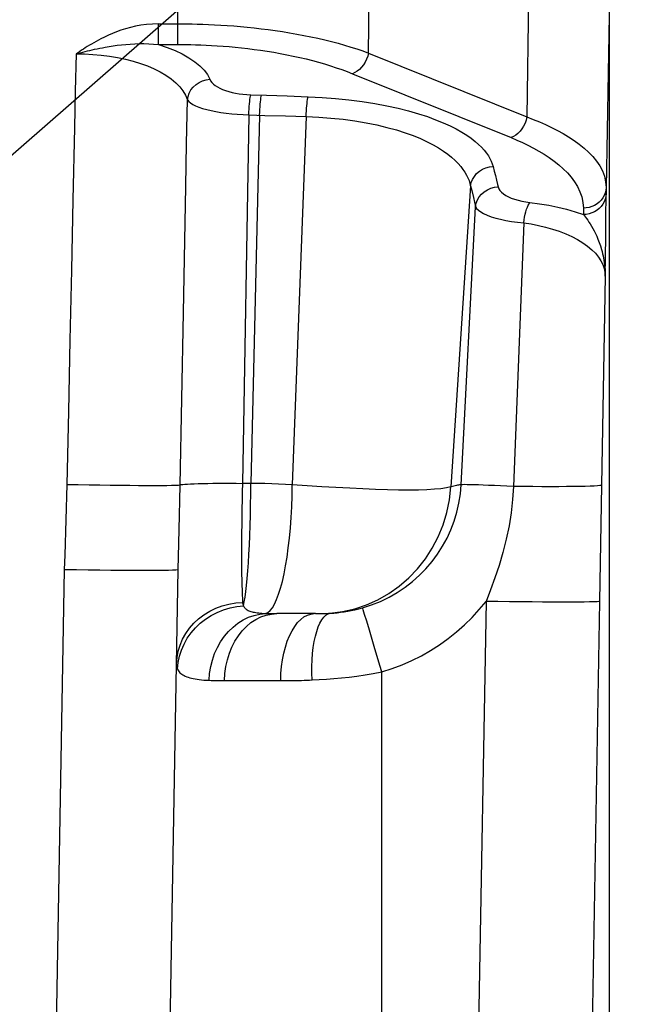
# Model space of a CAD drawing. Header units: millimetres. Extents: x 0 to 420, y 0 to 297.
# Tile 64 of 70: x 328.2 to 333.58, y 205.71 to 214.38. Entities that reach past the tile are written whole.
import ezdxf

# ---------------------------------------------------------------- set-up
doc = ezdxf.new("R2010")
doc.units = ezdxf.units.MM
doc.header["$LTSCALE"] = 23.1
doc.layers.get('0').update_dxf_attribs({"linetype": 'CONTINUOUS'})
for name, color, linetype in [('COMPONENTS', 7, 'CONTINUOUS'), ('DETAIL', 7, 'CONTINUOUS'), ('DIMENSION', 7, 'CONTINUOUS')]:
    doc.layers.add(name, color=color, linetype=linetype)
doc.styles.get("Standard").update_dxf_attribs({"font": 'arial.ttf'})
doc.dimstyles.new('DIMSTYLE_11', dxfattribs={"dimtxt": 3, "dimasz": 3, "dimexe": 0.18, "dimexo": 0.0625, "dimgap": 0.09, "dimtad": 1, "dimdec": 3, "dimlfac": 5, "dimdsep": 46, "dimtxsty": 'STANDARD', "dimblk": '_FILLED', "dimblk1": '_FILLED', "dimblk2": '_FILLED', "dimcen": 0.09, "dimadec": 0, "dimazin": 0, "dimtp": 0.5, "dimtm": 0.5, "dimtfac": 1, "dimtdec": 3, "dimtofl": 0, "dimtmove": 0, "dimatfit": 3, "dimldrblk": '_FILLED', "dimfxl": 1, "dimtolj": 1, "dimarcsym": 0})
doc.dimstyles.new('DIMSTYLE_12', dxfattribs={"dimtxt": 3, "dimasz": 3, "dimexe": 0.18, "dimexo": 0.0625, "dimgap": 0.09, "dimtad": 1, "dimdec": 1, "dimlfac": 5, "dimdsep": 46, "dimtxsty": 'STANDARD', "dimblk": '_FILLED', "dimblk1": '_FILLED', "dimblk2": '_FILLED', "dimcen": 0.09, "dimadec": 0, "dimazin": 0, "dimtp": 0.8, "dimtm": 0.8, "dimtfac": 1, "dimtdec": 1, "dimtofl": 0, "dimtmove": 0, "dimatfit": 3, "dimldrblk": '_FILLED', "dimfxl": 1, "dimtolj": 1, "dimarcsym": 0})
doc.dimstyles.new('DIMSTYLE_6', dxfattribs={"dimtxt": 3, "dimasz": 3, "dimexe": 0.18, "dimexo": 0.0625, "dimgap": 0.09, "dimtad": 1, "dimdec": 1, "dimlfac": 5, "dimdsep": 46, "dimtxsty": 'STANDARD', "dimblk": '_FILLED', "dimblk1": '_FILLED', "dimblk2": '_FILLED', "dimcen": 0.09, "dimadec": 0, "dimazin": 0, "dimtp": 0.3, "dimtm": 0.3, "dimtfac": 1, "dimtdec": 1, "dimtofl": 0, "dimtmove": 0, "dimatfit": 3, "dimldrblk": '_FILLED', "dimfxl": 1, "dimtolj": 1, "dimarcsym": 0})
doc.dimstyles.get("Standard").update_dxf_attribs({"dimtxt": 3, "dimasz": 3, "dimexe": 0.18, "dimexo": 0.0625, "dimgap": 0.09, "dimtad": 1, "dimdec": 3, "dimdsep": 46, "dimtxsty": 'STANDARD', "dimblk": '_FILLED', "dimblk1": '_FILLED', "dimblk2": '_FILLED', "dimcen": 0.09, "dimadec": 0, "dimazin": 0, "dimtol": 1, "dimtp": 0.001, "dimtm": 0.001, "dimtfac": 1, "dimtdec": 3, "dimtofl": 0, "dimtmove": 0, "dimatfit": 3, "dimldrblk": '_FILLED', "dimfxl": 1, "dimtolj": 1, "dimarcsym": 0})

# ---------------------------------------------------------------- blocks, each defined once
blk = doc.blocks.new('_FILLED')
at = {"color": 0, "linetype": 'BYBLOCK'}
blk.add_solid([(0, 0), (-1, 0.2), (-1, -0.2)], dxfattribs=at)
blk = doc.blocks.new('*D22')
at = {"layer": 'DIMENSION', "color": 2, "linetype": 'CONTINUOUS'}
for p, q in [((286.8897, 233.0485), (286.8897, 240.906)), ((344.8897, 226.7526), (344.8897, 240.906)), ((286.8897, 238.906), (315.8897, 238.906)), ((344.8897, 238.906), (315.8897, 238.906)), ((286.8897, 223.7481), (286.8897, 230.4733)), ((344.8897, 217.6861), (344.8897, 224.6658)), ((286.8897, 202.1966), (286.8897, 221.5281)), ((344.8897, 202.0659), (344.8897, 216.896))]:
    blk.add_line(p, q, dxfattribs=at)
at = {"layer": 'DIMENSION', "color": 2, "linetype": 'CONTINUOUS', "xscale": 3, "yscale": 3, "zscale": 3, "rotation": 180}
blk.add_blockref('_FILLED', (286.8897, 238.906), dxfattribs=at)
at = {"layer": 'DIMENSION', "color": 2, "linetype": 'CONTINUOUS', "xscale": 3, "yscale": 3, "zscale": 3}
blk.add_blockref('_FILLED', (344.8897, 238.906), dxfattribs=at)
at = {"layer": 'DIMENSION', "color": 2, "linetype": 'CONTINUOUS', "insert": (315.8897, 242.656), "char_height": 3, "width": 6.992565, "attachment_point": 2, "line_spacing_factor": 0.9}
blk.add_mtext('290', dxfattribs=at)
blk = doc.blocks.new('*D23')
at = {"layer": 'DIMENSION', "color": 2, "linetype": 'CONTINUOUS'}
for p, q in [((325.6799, 218.806), (336.9543, 218.806)), ((338.4888, 218.806), (379.8897, 218.806)), ((377.8897, 218.806), (377.8897, 178.3765)), ((377.8897, 137.9469), (377.8897, 178.3765)), ((348.8597, 137.9469), (379.8897, 137.9469))]:
    blk.add_line(p, q, dxfattribs=at)
at = {"layer": 'DIMENSION', "color": 2, "linetype": 'CONTINUOUS', "xscale": 3, "yscale": 3, "zscale": 3}
for p, rotation in [((377.8897, 218.806), 90), ((377.8897, 137.9469), 270)]:
    blk.add_blockref('_FILLED', p, dxfattribs=dict(at, rotation=rotation))
at = {"layer": 'DIMENSION', "color": 2, "linetype": 'CONTINUOUS', "insert": (374.1397, 178.3765), "char_height": 3, "width": 13.271375, "attachment_point": 2, "rotation": 90, "line_spacing_factor": 0.9}
blk.add_mtext('(404.3)', dxfattribs=at)
blk = doc.blocks.new('*D24')
at = {"layer": 'DIMENSION', "color": 2, "linetype": 'CONTINUOUS'}
for p, q in [((325.4131, 218.806), (369.8897, 218.806)), ((367.8897, 218.806), (367.8897, 207.3765)), ((367.8897, 195.9469), (367.8897, 207.3765)), ((338.2041, 195.9469), (369.8897, 195.9469))]:
    blk.add_line(p, q, dxfattribs=at)
at = {"layer": 'DIMENSION', "color": 2, "linetype": 'CONTINUOUS', "xscale": 3, "yscale": 3, "zscale": 3}
for p, rotation in [((367.8897, 218.806), 90), ((367.8897, 195.9469), 270)]:
    blk.add_blockref('_FILLED', p, dxfattribs=dict(at, rotation=rotation))
at = {"layer": 'DIMENSION', "color": 2, "linetype": 'CONTINUOUS', "insert": (364.1397, 207.3765), "char_height": 3, "width": 10.483271, "attachment_point": 2, "rotation": 90, "line_spacing_factor": 0.9}
blk.add_mtext('114.3', dxfattribs=at)

msp = doc.modelspace()

# ---------------------------------------------------------------- linework, layer by layer
at = {"layer": 'COMPONENTS', "color": 9, "linetype": 'CONTINUOUS'}
for p, q in [((329.59559, 214.15941), (329.59559, 215.94691)), ((331.27327, 214.08413), (331.29265, 215.6629)), ((332.68676, 215.09964), (332.66736, 213.52089)), ((333.3897, 214.41399), (333.36328, 212.89987)), ((329.42583, 214.15941), (329.42582, 214.34136)), ((329.42583, 214.34136), (329.59559, 214.34136)), ((331.27327, 214.08413), (332.66736, 213.52089)), ((331.13257, 213.90219), (332.52668, 213.33893)), ((330.23649, 213.71635), (330.37626, 213.71174)), ((330.37626, 213.71174), (330.55814, 213.70567)), ((330.55814, 213.70567), (330.74105, 213.69942)), ((330.22049, 213.53976), (330.16383, 210.29388)), ((330.22049, 213.53976), (330.36025, 213.53517)), ((330.31502, 213.53663), (330.23854, 210.29386)), ((330.36025, 213.53517), (330.54179, 213.52952)), ((330.54179, 213.52952), (330.72437, 213.52425)), ((330.72437, 213.52425), (330.60274, 210.28081)), ((332.36882, 213.08505), (332.37915, 213.04492)), ((332.37915, 213.04492), (332.38927, 213.00489)), ((332.38927, 213.00489), (332.39916, 212.96497)), ((332.17102, 212.91322), (331.99862, 210.26273)), ((333.36328, 212.89987), (333.36328, 212.84355)), ((332.18119, 212.8721), (332.19609, 212.81099)), ((332.19609, 212.81099), (332.20576, 212.77065)), ((328.66191, 212.17224), (328.67511, 212.79175)), ((332.08867, 210.28222), (332.21523, 212.73063)), ((332.20576, 212.77065), (332.21523, 212.73063)), ((333.16331, 212.71796), (333.16331, 212.66161)), ((332.63882, 212.58875), (332.54813, 210.26701)), ((333.31339, 212.38472), (333.32325, 212.35274)), ((328.64893, 211.55574), (328.66191, 212.17224)), ((333.35589, 212.11815), (333.32411, 210.27822)), ((329.6159, 210.28069), (329.64421, 211.79619)), ((328.63589, 210.92819), (328.64893, 211.55574)), ((328.6227, 210.28547), (328.63589, 210.92819)), ((330.23854, 210.29386), (330.16383, 210.29388)), ((333.32411, 210.27822), (333.30667, 209.25506)), ((328.42004, 199.27648), (328.59914, 209.5368)), ((332.30686, 209.25516), (332.13498, 199.33907)), ((333.30667, 209.25506), (333.1348, 199.33907)), ((331.23885, 209.13993), (331.22655, 209.17978)), ((331.25715, 209.07954), (331.23885, 209.13993)), ((331.28071, 209.001), (331.25715, 209.07954)), ((331.32383, 208.85616), (331.28071, 209.001)), ((329.59228, 208.65988), (329.59813, 208.71622)), ((331.3897, 197.54691), (331.3897, 208.63325)), ((330.00728, 208.55738), (330.5448, 208.55746)), ((330.5448, 208.55746), (330.58984, 208.55778)), ((330.58984, 208.55778), (330.63585, 208.55838)), ((330.63585, 208.55838), (330.68257, 208.55934))]:
    msp.add_line(p, q, dxfattribs=at)
at = {"layer": 'COMPONENTS', "color": 7, "linetype": 'CONTINUOUS'}
for p, q in [((333.3897, 214.46283), (333.3897, 203.33272)), ((333.36225, 212.67559), (333.36314, 212.79498)), ((333.36314, 212.79498), (333.36328, 212.84355)), ((333.36007, 212.46617), (333.36225, 212.67559)), ((333.35589, 212.11815), (333.36007, 212.46617)), ((329.39656, 197.93993), (329.59899, 209.53679)), ((330.80793, 209.14692), (330.46602, 209.14691)), ((330.80793, 209.14692), (330.83194, 209.14705)), ((330.83194, 209.14705), (330.85579, 209.14735))]:
    msp.add_line(p, q, dxfattribs=at)
at = {"layer": 'COMPONENTS', "color": 9, "linetype": 'CONTINUOUS'}
for points in [[(329.42583, 214.34136), (329.37176, 214.33908), (329.32001, 214.33478), (329.27057, 214.32844), (329.22355, 214.31978), (329.17884, 214.3091), (329.13616, 214.29727), (329.0955, 214.28441), (329.05687, 214.27041), (329.01993, 214.25581), (328.98456, 214.2408), (328.95088, 214.2252), (328.91888, 214.209)], [(329.59559, 214.34136), (329.63478, 214.34123), (329.67637, 214.34084), (329.72032, 214.34014), (329.76674, 214.33907), (329.81549, 214.33758), (329.8662, 214.33563), (329.91885, 214.33317), (329.97338, 214.33015), (330.02943, 214.32655), (330.08693, 214.32232), (330.14584, 214.31741), (330.20575, 214.31182), (330.26662, 214.3055), (330.32835, 214.29841), (330.39056, 214.29058), (330.45317, 214.28197), (330.51609, 214.27255), (330.57894, 214.26236), (330.64163, 214.25138), (330.70409, 214.23959), (330.76593, 214.22706), (330.82708, 214.21378), (330.88746, 214.19974), (330.94673, 214.18503), (331.00484, 214.16964), (331.06172, 214.15361), (331.11706, 214.137), (331.17074, 214.11989), (331.22282, 214.10225), (331.27327, 214.08413)], [(328.91888, 214.209), (328.89701, 214.19747), (328.87591, 214.186), (328.85559, 214.17461), (328.83608, 214.16326), (328.81734, 214.15197), (328.79924, 214.14082), (328.78176, 214.12983), (328.76493, 214.11897), (328.74864, 214.10822), (328.73287, 214.09757), (328.71764, 214.08704), (328.70295, 214.07661)], [(328.70301, 214.07664), (328.72126, 214.08192), (328.74004, 214.08701), (328.75938, 214.09205), (328.77921, 214.09708), (328.79951, 214.1021), (328.82034, 214.1071), (328.8417, 214.11204), (328.86358, 214.11691), (328.88603, 214.12172), (328.90906, 214.12645), (328.93264, 214.13104), (328.95675, 214.13548)], [(328.95675, 214.13548), (328.99138, 214.1414), (329.02687, 214.14692), (329.06318, 214.15197), (329.10021, 214.15643), (329.13796, 214.16024), (329.17658, 214.16333), (329.216, 214.1656), (329.2562, 214.16689), (329.29735, 214.16711), (329.33944, 214.16607), (329.38231, 214.16358), (329.42583, 214.15941)], [(329.42605, 214.15941), (329.63154, 214.15937), (329.66964, 214.15897), (329.7099, 214.1582), (329.75243, 214.1571), (329.79712, 214.15565), (329.84358, 214.15368), (329.89181, 214.1512), (329.94181, 214.14822), (329.99313, 214.1446), (330.04581, 214.14035), (330.09981, 214.13547), (330.15468, 214.12987), (330.21042, 214.12353), (330.26703, 214.11647), (330.324, 214.10863), (330.38134, 214.1), (330.43904, 214.0906), (330.4966, 214.08041), (330.55401, 214.06941), (330.61128, 214.05763), (330.66792, 214.04511), (330.72391, 214.03181), (330.77927, 214.01777), (330.83356, 214.00306), (330.88676, 213.98767), (330.9389, 213.97162), (330.98959, 213.95503), (331.0387, 213.93795), (331.08636, 213.92034), (331.13257, 213.90219)], [(329.42605, 214.15941), (329.50158, 214.13395), (329.5712, 214.10611), (329.63491, 214.0759), (329.69331, 214.04303), (329.7458, 214.00778), (329.79058, 213.97102), (329.82704, 213.93305), (329.85579, 213.89358), (329.87683, 213.8526)], [(328.67511, 212.79175), (328.68877, 213.42539), (328.6958, 213.74894), (328.70295, 214.07661)], [(328.70295, 214.07664), (328.77563, 214.07575), (328.84858, 214.0721), (328.92137, 214.0657), (328.99367, 214.05657), (329.06495, 214.04471), (329.13448, 214.03018), (329.20172, 214.01293), (329.26634, 213.99302), (329.32802, 213.9706), (329.38632, 213.94562), (329.44079, 213.91814), (329.49102, 213.88848), (329.53666, 213.85652), (329.57717, 213.82239), (329.61203, 213.78681), (329.64088, 213.75001), (329.66353, 213.71175), (329.67974, 213.67203)], [(331.27326, 214.08414), (331.26594, 214.05682), (331.2559, 214.03014), (331.24336, 214.00462), (331.22857, 213.98079), (331.21182, 213.95913), (331.19346, 213.94008), (331.17386, 213.92404), (331.15343, 213.91132), (331.13257, 213.90219)], [(329.67975, 213.67205), (329.68521, 213.70249), (329.69587, 213.73196), (329.71145, 213.75968), (329.73153, 213.78488), (329.75555, 213.80688), (329.78286, 213.82509), (329.81273, 213.83901), (329.84434, 213.84827), (329.87683, 213.8526)], [(329.87683, 213.8526), (329.88448, 213.83791), (329.89499, 213.82381), (329.90837, 213.81032), (329.92479, 213.79732), (329.94408, 213.78492), (329.96566, 213.77341), (329.98957, 213.76281), (330.01577, 213.7531), (330.04359, 213.74446), (330.07306, 213.73691), (330.10414, 213.73043), (330.1361, 213.72513), (330.16869, 213.72103), (330.20215, 213.71811), (330.23649, 213.71635)], [(329.64421, 211.79619), (329.66519, 212.90743), (329.67242, 213.28773), (329.67974, 213.67204)], [(329.67974, 213.67204), (329.69105, 213.65801), (329.70703, 213.64455), (329.72751, 213.63165), (329.75229, 213.61921), (329.78111, 213.6073), (329.81368, 213.59621), (329.84967, 213.58598), (329.88877, 213.57655), (329.93065, 213.56813), (329.97494, 213.56072), (330.02127, 213.55431), (330.06936, 213.549), (330.11886, 213.54482), (330.16936, 213.54174), (330.22049, 213.53976)], [(330.22049, 213.53976), (330.22154, 213.565), (330.22283, 213.58969), (330.22434, 213.61344), (330.22605, 213.63585), (330.22793, 213.65657), (330.22995, 213.67526), (330.23207, 213.69163), (330.23426, 213.7054), (330.23649, 213.71635)], [(330.31498, 213.53664), (330.31606, 213.56188), (330.31736, 213.58657), (330.31888, 213.61031), (330.32059, 213.63273), (330.32245, 213.65345), (330.32445, 213.67214), (330.32656, 213.6885), (330.32874, 213.70228), (330.33095, 213.71323)], [(330.72437, 213.52425), (330.72548, 213.54932), (330.72683, 213.57383), (330.72841, 213.59738), (330.73019, 213.6196), (330.73215, 213.64014), (330.73425, 213.65866), (330.73645, 213.67488), (330.73873, 213.68854), (330.74105, 213.69942)], [(330.74105, 213.69942), (330.86402, 213.69343), (330.984, 213.68455), (331.101, 213.67277), (331.21607, 213.65779), (331.32816, 213.63992), (331.43411, 213.62008), (331.53304, 213.59827), (331.62582, 213.5745), (331.71196, 213.54969), (331.79111, 213.52393), (331.86361, 213.49715), (331.93002, 213.47005), (331.99017, 213.44274), (332.04423, 213.41513), (332.09319, 213.38763), (332.13707, 213.36031), (332.17585, 213.33311), (332.21051, 213.30627), (332.24107, 213.27985), (332.26752, 213.25378), (332.29069, 213.2282), (332.31063, 213.20313), (332.3273, 213.17854), (332.34138, 213.15443), (332.35311, 213.13082), (332.36226, 213.10769), (332.36882, 213.08505)], [(330.72437, 213.52425), (330.83468, 213.51954), (330.94301, 213.51165), (331.04888, 213.5007), (331.15242, 213.48667), (331.25258, 213.46977), (331.34721, 213.45053), (331.43571, 213.42931), (331.51844, 213.40628), (331.59501, 213.38188), (331.66536, 213.3564), (331.72977, 213.33005), (331.78843, 213.30311), (331.84149, 213.27583), (331.88927, 213.24835), (331.93222, 213.22078), (331.97059, 213.19328), (332.00464, 213.16597), (332.03479, 213.13888), (332.06128, 213.1121), (332.08433, 213.08572), (332.10431, 213.05972), (332.1214, 213.03417), (332.13581, 213.00911), (332.14782, 212.98447), (332.1576, 212.96023), (332.16529, 212.93647), (332.18119, 212.8721)], [(332.66737, 213.52088), (332.66005, 213.49357), (332.65002, 213.46688), (332.63748, 213.44136), (332.62268, 213.41753), (332.60593, 213.39587), (332.58757, 213.37683), (332.56798, 213.36078), (332.54754, 213.34807), (332.52668, 213.33893)], [(332.66736, 213.52089), (332.72209, 213.49995), (332.77644, 213.47772), (332.83015, 213.45416), (332.88286, 213.4293), (332.93444, 213.40306), (332.98491, 213.37524), (333.03392, 213.34583), (333.08113, 213.31479), (333.12636, 213.28195), (333.16917, 213.2473), (333.20907, 213.21083), (333.24574, 213.17237), (333.27857, 213.13196), (333.30695, 213.08962), (333.33037, 213.04517), (333.34808, 212.99862), (333.35931, 212.95014), (333.36328, 212.89987)], [(332.52668, 213.33893), (332.57715, 213.31807), (332.62681, 213.29584), (332.67566, 213.27225), (332.72389, 213.24738), (332.77131, 213.22114), (332.81738, 213.19331), (332.8622, 213.16387), (332.90567, 213.13283), (332.94688, 213.09998), (332.98598, 213.06529), (333.02283, 213.0288), (333.05613, 212.99034), (333.08602, 212.94988), (333.11238, 212.90745), (333.13346, 212.86305), (333.14868, 212.81667), (333.15863, 212.7683), (333.16331, 212.71796)], [(332.17102, 212.91322), (332.17721, 212.9429), (332.18843, 212.97145), (332.20437, 212.99811), (332.22462, 213.0222), (332.24864, 213.04307), (332.27582, 213.06018), (332.30543, 213.07309), (332.3367, 213.08146), (332.36882, 213.08505)], [(332.21524, 212.73063), (332.22096, 212.76075), (332.23184, 212.78977), (332.24762, 212.81691), (332.26785, 212.84144), (332.29199, 212.86271), (332.31941, 212.88014), (332.34935, 212.89326), (332.38102, 212.90172), (332.41357, 212.9053)], [(332.39916, 212.96497), (332.40882, 212.92516), (332.41357, 212.9053)], [(332.41357, 212.9053), (332.41958, 212.88913), (332.42917, 212.87361), (332.44233, 212.85876), (332.45931, 212.84443), (332.47987, 212.83076), (332.50328, 212.81816), (332.52959, 212.80667), (332.55875, 212.79625), (332.58983, 212.78714), (332.62255, 212.77943), (332.65719, 212.77304), (332.69376, 212.76796)], [(333.36328, 212.89991), (333.36112, 212.87602), (333.35566, 212.8526), (333.34699, 212.83002), (333.33525, 212.80867), (333.32064, 212.7889), (333.3034, 212.77104), (333.28381, 212.7554), (333.26222, 212.74222), (333.23898, 212.73174), (333.21447, 212.72413), (333.18911, 212.71951), (333.16331, 212.71796)], [(333.36328, 212.84355), (333.36112, 212.81967), (333.35566, 212.79624), (333.34699, 212.77367), (333.33525, 212.75231), (333.32064, 212.73254), (333.3034, 212.71469), (333.28381, 212.69904), (333.26222, 212.68587), (333.23898, 212.67539), (333.21447, 212.66777), (333.1891, 212.66315), (333.16331, 212.6616)], [(332.21523, 212.73063), (332.22437, 212.71454), (332.23932, 212.69903), (332.25988, 212.68409), (332.28575, 212.66963), (332.31664, 212.65577), (332.35217, 212.64285), (332.39192, 212.63095), (332.43546, 212.62002), (332.4824, 212.61029), (332.53228, 212.60186), (332.58459, 212.59467), (332.63882, 212.58875)], [(332.63887, 212.58874), (332.64234, 212.61447), (332.64668, 212.63966), (332.65182, 212.66389), (332.65767, 212.68673), (332.66412, 212.70782), (332.67108, 212.72678), (332.67843, 212.7433), (332.68603, 212.7571), (332.69376, 212.76795)], [(332.69376, 212.76796), (332.77696, 212.75707), (332.85818, 212.74346), (332.93743, 212.7271), (333.0147, 212.70801), (333.08999, 212.68618), (333.16331, 212.66161)], [(333.16331, 212.6616), (333.1724, 212.65104), (333.18193, 212.6392), (333.19186, 212.62603), (333.20214, 212.61155), (333.21275, 212.59572), (333.22367, 212.57847), (333.23483, 212.55979), (333.24616, 212.53967), (333.25764, 212.51799), (333.26914, 212.49475), (333.28056, 212.46995), (333.29184, 212.44337), (333.30286, 212.41494), (333.31339, 212.38472)], [(332.63882, 212.58875), (332.70339, 212.57867), (332.7673, 212.56615), (332.83017, 212.5512), (332.89172, 212.53375), (332.95138, 212.51389), (333.00835, 212.49183), (333.06231, 212.46741), (333.11281, 212.44081), (333.15896, 212.41272), (333.20047, 212.38312), (333.23728, 212.35202), (333.26911, 212.32017), (333.29587, 212.28763), (333.31763, 212.25431), (333.3345, 212.22067), (333.3465, 212.18684), (333.35361, 212.15267), (333.35589, 212.11814)], [(333.32325, 212.35274), (333.32818, 212.33489), (333.3328, 212.31663), (333.33709, 212.29797), (333.34101, 212.27889), (333.34454, 212.25943), (333.34762, 212.23972), (333.35025, 212.21978), (333.35239, 212.19963), (333.35404, 212.17936), (333.35517, 212.15902), (333.35579, 212.13861), (333.35588, 212.11813)], [(328.59914, 209.5368), (328.60308, 209.66044), (328.6227, 210.28547)], [(328.6227, 210.28547), (328.71959, 210.28358), (328.81557, 210.28187), (328.90974, 210.28036), (329.0012, 210.27906), (329.0891, 210.27798), (329.17261, 210.27714), (329.25094, 210.27654), (329.32335, 210.27619), (329.38918, 210.2761), (329.44778, 210.27625), (329.49862, 210.27666), (329.54121, 210.27731), (329.57515, 210.27821), (329.60013, 210.27933), (329.6159, 210.28068)], [(329.61017, 210.01345), (329.61315, 210.14455), (329.61592, 210.28069)], [(329.6159, 210.28069), (329.62473, 210.28287), (329.63848, 210.28491), (329.65706, 210.28681), (329.68029, 210.28855), (329.70799, 210.29011), (329.73993, 210.29147), (329.77583, 210.29264), (329.81539, 210.29359), (329.85828, 210.29432), (329.90414, 210.29482), (329.95259, 210.2951), (330.00321, 210.29514), (330.05559, 210.29494), (330.10928, 210.29452), (330.16383, 210.29386)], [(330.16383, 210.29388), (330.16211, 210.21967), (330.16059, 210.14593), (330.15927, 210.07294), (330.15816, 210.00097), (330.15726, 209.9303), (330.15657, 209.86127), (330.1561, 209.79417), (330.15586, 209.72923), (330.15583, 209.66665), (330.15602, 209.60666), (330.15644, 209.54952), (330.15707, 209.4954), (330.15792, 209.44449), (330.159, 209.39704), (330.16026, 209.35329), (330.16171, 209.3134), (330.16338, 209.27752), (330.16529, 209.24578)], [(330.17335, 209.21524), (330.18039, 209.25021), (330.1872, 209.29205), (330.19372, 209.34052), (330.19993, 209.39536), (330.20578, 209.45622), (330.21122, 209.52268), (330.21623, 209.59428), (330.22076, 209.6706), (330.2248, 209.75116), (330.22831, 209.83546), (330.23128, 209.92297), (330.23369, 210.01313), (330.23551, 210.10539), (330.23675, 210.19916), (330.23738, 210.29386)], [(330.60274, 210.28081), (330.54261, 210.28435), (330.48219, 210.28735), (330.42154, 210.28979), (330.36068, 210.29169), (330.29967, 210.29304), (330.23854, 210.29384)], [(330.42755, 209.19886), (330.44657, 209.23103), (330.46498, 209.2706), (330.48267, 209.31729), (330.49952, 209.37078), (330.51541, 209.43073), (330.53025, 209.49675), (330.54393, 209.56838), (330.55636, 209.64517), (330.56746, 209.7266), (330.57716, 209.81213), (330.5854, 209.9012), (330.59211, 209.99322), (330.59726, 210.08758), (330.60081, 210.18365), (330.60274, 210.28081)], [(331.99862, 210.26273), (331.959, 210.25406), (331.91044, 210.24704), (331.85302, 210.24165), (331.78678, 210.23792), (331.71195, 210.23577), (331.62903, 210.23502), (331.53835, 210.23568), (331.44028, 210.23771), (331.33552, 210.24088), (331.22454, 210.24517), (331.1079, 210.25056), (330.98669, 210.25686), (330.86172, 210.26398), (330.73351, 210.27197), (330.60274, 210.28081)], [(331.22073, 209.19749), (331.30068, 209.22368), (331.3784, 209.25509), (331.45351, 209.29157), (331.52565, 209.33294), (331.59452, 209.37902), (331.65988, 209.42955), (331.72142, 209.48427), (331.77889, 209.54293), (331.83213, 209.6053), (331.8809, 209.67112), (331.92497, 209.74005), (331.96417, 209.81181), (331.99833, 209.88607), (332.02728, 209.96248), (332.05088, 210.04067), (332.06903, 210.12027), (332.08165, 210.20091), (332.08867, 210.28222)], [(332.08867, 210.28222), (332.08198, 210.28141), (332.07449, 210.28027), (332.0662, 210.2788), (332.0571, 210.27698), (332.04716, 210.27481), (332.03636, 210.2723), (332.02468, 210.26946), (332.0121, 210.26627), (331.99862, 210.26273)], [(332.54813, 210.26701), (332.49002, 210.26975), (332.43387, 210.27229), (332.38025, 210.2746), (332.3297, 210.27666), (332.28273, 210.27845), (332.23982, 210.27994), (332.20141, 210.28113), (332.16789, 210.282), (332.1396, 210.28254), (332.11682, 210.28275), (332.09978, 210.28263), (332.08867, 210.28217)], [(330.93683, 209.15034), (331.04536, 209.16433), (331.15213, 209.18899), (331.25617, 209.22409), (331.35655, 209.26931), (331.45236, 209.32426), (331.54274, 209.38842), (331.62687, 209.46123), (331.70399, 209.54203), (331.77341, 209.63008), (331.8345, 209.7246), (331.88671, 209.82473), (331.92957, 209.92957), (331.96269, 210.03818), (331.98577, 210.14957), (331.99862, 210.26273)], [(332.54811, 210.26701), (332.5403, 210.15164), (332.52745, 210.03601), (332.50938, 209.92012), (332.48542, 209.80231), (332.45559, 209.68417), (332.42183, 209.57026), (332.38572, 209.46178), (332.34725, 209.35689), (332.30695, 209.25527)], [(333.32412, 210.27822), (333.31948, 210.27604), (333.30693, 210.27401), (333.28657, 210.27216), (333.25857, 210.27049), (333.22314, 210.26903), (333.18058, 210.26777), (333.1312, 210.26674), (333.07542, 210.26593), (333.01367, 210.26536), (332.94644, 210.26504), (332.87427, 210.26495), (332.79773, 210.26511), (332.71742, 210.26551), (332.63399, 210.26615), (332.54811, 210.26702)], [(329.59899, 209.53676), (329.60127, 209.64927), (329.60406, 209.76603), (329.61017, 210.01345)], [(328.59914, 209.5368), (328.70363, 209.53507), (328.80698, 209.53355), (328.90805, 209.53226), (329.00574, 209.53121), (329.09897, 209.53041), (329.18673, 209.52987), (329.26806, 209.5296), (329.34206, 209.5296), (329.40792, 209.52987), (329.46493, 209.53041), (329.51245, 209.53121), (329.54997, 209.53226), (329.57708, 209.53355), (329.59348, 209.53507), (329.59899, 209.53679)], [(329.58448, 208.70569), (329.58855, 208.76145), (329.59875, 208.81653), (329.61498, 208.87036), (329.63708, 208.92239), (329.66481, 208.97208), (329.69789, 209.01891), (329.73599, 209.06241), (329.7787, 209.10213), (329.82559, 209.13766), (329.87618, 209.16863), (329.92994, 209.19473), (329.98633, 209.21568), (330.04475, 209.23127), (330.10461, 209.24134), (330.16529, 209.24579)], [(330.16529, 209.24578), (330.16587, 209.24007), (330.16675, 209.23461), (330.16794, 209.22941), (330.16944, 209.22445), (330.17124, 209.21973), (330.17335, 209.21524)], [(331.3897, 208.63325), (331.48008, 208.66245), (331.56823, 208.69598), (331.65417, 208.73383), (331.73807, 208.77611), (331.81976, 208.82271), (331.89866, 208.8733), (331.97479, 208.92793), (332.04814, 208.98653), (332.11808, 209.04861), (332.18441, 209.11399), (332.24733, 209.18284), (332.30686, 209.25516)], [(333.30667, 209.25506), (333.30047, 209.25335), (333.2835, 209.25185), (333.25592, 209.25058), (333.21805, 209.24954), (333.17028, 209.24875), (333.11314, 209.24822), (333.04725, 209.24796), (332.97332, 209.24796), (332.89216, 209.24823), (332.80465, 209.24876), (332.71173, 209.24955), (332.61442, 209.25058), (332.51377, 209.25186), (332.41088, 209.25336), (332.30685, 209.25507)], [(329.62734, 208.82638), (329.6504, 208.87909), (329.67882, 208.92952), (329.7123, 208.97716), (329.75052, 209.02156), (329.7931, 209.06225), (329.83962, 209.09885), (329.88961, 209.13098), (329.94257, 209.15833), (329.99799, 209.18063), (330.05531, 209.19765), (330.11395, 209.20922), (330.17335, 209.21524)], [(330.17335, 209.21524), (330.17632, 209.20926), (330.17991, 209.20359), (330.18411, 209.19823), (330.18887, 209.19317), (330.1942, 209.18842), (330.20014, 209.18397), (330.20667, 209.17982), (330.21377, 209.17596), (330.22151, 209.17239), (330.22986, 209.16908), (330.23882, 209.16604), (330.24847, 209.16326), (330.25879, 209.16072), (330.26976, 209.15842), (330.2815, 209.15636), (330.29396, 209.15453), (330.30713, 209.15291), (330.32116, 209.15151), (330.33607, 209.15032), (330.35177, 209.14932), (330.36824, 209.1485)], [(330.36824, 209.1485), (330.38826, 209.15747), (330.40808, 209.17429), (330.42755, 209.19886)], [(330.93684, 209.15034), (330.96703, 209.15244), (330.99743, 209.15516), (331.02807, 209.15856), (331.05885, 209.16267), (331.08991, 209.16758), (331.12161, 209.17342), (331.15405, 209.1803), (331.18711, 209.18829), (331.22073, 209.19749)], [(331.22655, 209.17978), (331.22281, 209.19147), (331.22073, 209.1975)], [(329.87045, 208.55977), (329.87512, 208.62025), (329.88489, 208.68), (329.89967, 208.73842), (329.9193, 208.7949), (329.94359, 208.84887), (329.97228, 208.89978), (330.00508, 208.94711), (330.04166, 208.99038), (330.08164, 209.02913), (330.12462, 209.06298), (330.17015, 209.09158), (330.21777, 209.11464), (330.267, 209.13192), (330.31732, 209.14325), (330.36823, 209.1485)], [(330.00728, 208.55738), (330.01056, 208.61934), (330.01873, 208.68052), (330.03169, 208.74027), (330.0493, 208.79795), (330.07137, 208.85294), (330.09768, 208.90465), (330.12793, 208.95252), (330.1618, 208.99605), (330.19894, 209.03477), (330.23893, 209.06826), (330.28136, 209.09617), (330.32577, 209.11819), (330.37168, 209.13409), (330.4186, 209.1437), (330.46602, 209.14691)], [(330.36823, 209.1485), (330.38045, 209.14801), (330.39448, 209.14761), (330.4102, 209.1473), (330.42747, 209.14708), (330.44614, 209.14695), (330.46602, 209.14691)], [(330.50081, 208.55738), (330.50292, 208.61934), (330.50817, 208.68052), (330.5165, 208.74027), (330.52783, 208.79795), (330.54202, 208.85294), (330.55893, 208.90465), (330.57839, 208.95252), (330.60017, 208.99605), (330.62404, 209.03477), (330.64976, 209.06826), (330.67704, 209.09617), (330.70559, 209.11819), (330.73511, 209.13409), (330.76528, 209.1437), (330.79578, 209.14691)], [(330.77699, 208.56252), (330.77491, 208.6226), (330.7749, 208.68196), (330.77698, 208.74001), (330.7811, 208.79616), (330.78725, 208.84984), (330.79534, 208.90051), (330.80531, 208.94766), (330.81704, 208.99081), (330.83042, 209.02953), (330.84532, 209.06341), (330.86159, 209.09213), (330.87905, 209.11539), (330.89754, 209.13295), (330.91686, 209.14464), (330.93683, 209.15034)], [(329.59813, 208.71622), (329.60986, 208.77191), (329.62734, 208.82638)], [(331.3897, 208.63325), (331.37282, 208.69055), (331.32383, 208.85616)], [(329.59228, 208.65988), (329.59642, 208.65091), (329.60146, 208.64241), (329.60738, 208.63436), (329.61419, 208.62678), (329.6219, 208.61965), (329.63048, 208.61296), (329.63993, 208.60674), (329.65024, 208.60096), (329.66143, 208.59559), (329.67352, 208.59063), (329.68649, 208.58608), (329.70039, 208.5819), (329.71523, 208.57809), (329.731, 208.57465), (329.74777, 208.57155), (329.76554, 208.5688), (329.78432, 208.56639), (329.80418, 208.56428), (329.82515, 208.56247), (329.84724, 208.56097), (329.87045, 208.55977)], [(330.77698, 208.56252), (330.83989, 208.56552), (330.90406, 208.56962), (330.96942, 208.57484), (331.03561, 208.58103), (331.10283, 208.58833), (331.17185, 208.59716), (331.24288, 208.60766), (331.31553, 208.61969), (331.3897, 208.63325)], [(329.87045, 208.55977), (329.88849, 208.55904), (329.90829, 208.55843), (329.92997, 208.55797), (329.95362, 208.55764), (329.97936, 208.55744), (330.00728, 208.55738)], [(330.68257, 208.55934), (330.7061, 208.55997), (330.72966, 208.56071), (330.75329, 208.56156), (330.77698, 208.56252)]]:
    msp.add_lwpolyline(points, dxfattribs=at)
at = {"layer": 'COMPONENTS', "color": 7, "linetype": 'CONTINUOUS'}
msp.add_lwpolyline([(330.85579, 209.14735), (330.8676, 209.14758), (330.87934, 209.14786), (330.89104, 209.14821), (330.90262, 209.14863), (330.91409, 209.14912), (330.92548, 209.14969), (330.93683, 209.15034)], dxfattribs=at)

# ---------------------------------------------------------------- dimensions: what is measured, and where the dimension line sits
at = {"layer": 'DIMENSION', "color": 2, "linetype": 'CONTINUOUS'}
dim = msp.add_linear_dim(base=(344.8897, 238.90599), p1=(286.8897, 202.19661), p2=(344.8897, 202.06594), dimstyle='DIMSTYLE_11', dxfattribs=at)
dim.commit()
dim.dimension.update_dxf_attribs({"geometry": '*D22', "text_midpoint": (312.39342, 241.15599), "dimtype": 160})
dim = msp.add_linear_dim(base=(367.88971, 195.94691), p1=(325.41313, 218.80599), p2=(338.20412, 195.94691), angle=270, dimstyle='DIMSTYLE_6', dxfattribs=at)
dim.commit()
dim.dimension.update_dxf_attribs({"geometry": '*D24', "text_midpoint": (367.98835, 202.69045), "dimtype": 160})
dim = msp.add_linear_dim(base=(377.88971, 137.94691), p1=(325.67992, 218.80599), p2=(348.8597, 137.94691), angle=270, text='(<>)', dimstyle='DIMSTYLE_12', dxfattribs=at)
dim.commit()
dim.dimension.update_dxf_attribs({"geometry": '*D23', "text_midpoint": (376.97019, 176.41891), "dimtype": 160})

# ---------------------------------------------------------------- leaders
at = {"layer": 'DETAIL', "color": 2, "linetype": 'CONTINUOUS'}
msp.add_leader([(323.7817, 209.37916), (346.11113, 228.90599), (351.11113, 228.90599)], dimstyle='STANDARD', override={"dimtad": 0, "dimldrblk": 'DOT'}, dxfattribs=at)

doc.saveas('drawing.dxf')
